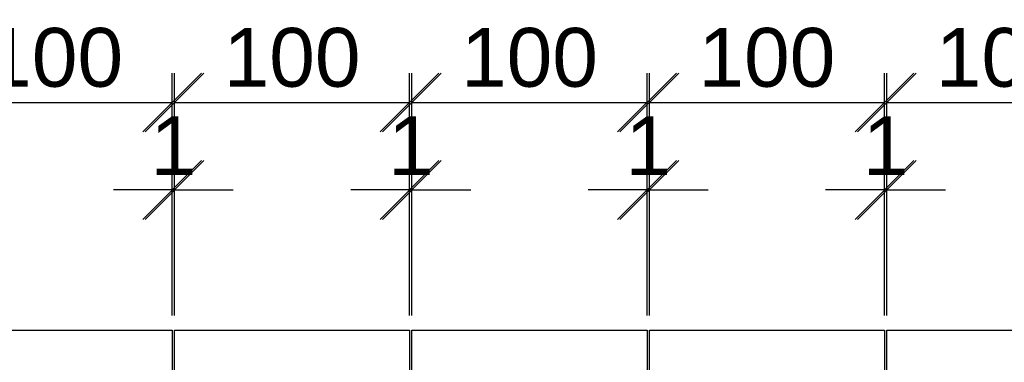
# Model space of a CAD drawing. Header units: millimetres. Extents: x 2008 to 593522, y -10016 to 93699.
# Tile 100 of 102: x 311394 to 315583, y 36725 to 38182. Entities that reach past the tile are written whole.
import ezdxf

# ---------------------------------------------------------------- set-up
doc = ezdxf.new("R2010")
doc.units = ezdxf.units.MM
doc.styles.get("Standard").update_dxf_attribs({"font": 'arial.ttf'})
doc.dimstyles.new('ISO-25', dxfattribs={"dimtxt": 2.5, "dimasz": 2.5, "dimexe": 1.25, "dimexo": 0.625, "dimtad": 1, "dimtxsty": 'Standard', "dimcen": 2.5, "dimadec": 0, "dimazin": 0, "dimtfac": 1, "dimtmove": 0, "dimatfit": 3, "dimfxl": 1, "dimarcsym": 0})

# ---------------------------------------------------------------- blocks, each defined once
blk = doc.blocks.new('_Oblique')
at = {"color": 0, "linetype": 'ByBlock', "lineweight": -2}
blk.add_line((-0.5, -0.5), (0.5, 0.5), dxfattribs=at)
blk = doc.blocks.new('*D116')
at = {"color": 0, "lineweight": -2, "transparency": 16777216}
for p, q in [((36319.492, 10065.323), (36319.492, 10071.912)), ((36319.592, 10065.323), (36319.592, 10071.912)), ((36319.492, 10070.662), (36316.992, 10070.662)), ((36319.492, 10070.662), (36319.592, 10070.662)), ((36319.592, 10070.662), (36322.092, 10070.662))]:
    blk.add_line(p, q, dxfattribs=at)
at = {"layer": 'Defpoints', "color": 0, "transparency": 16777216}
for p in [(36319.592, 10070.662), (36319.492, 10064.698), (36319.592, 10064.698)]:
    blk.add_point(p, dxfattribs=at)
at = {"color": 0, "lineweight": -2, "transparency": 16777216, "xscale": 2.5, "yscale": 2.5, "zscale": 2.5}
blk.add_blockref('_Oblique', (36319.492, 10070.662), dxfattribs=at)
at = {"color": 0, "lineweight": -2, "transparency": 16777216, "xscale": 2.5, "yscale": 2.5, "zscale": 2.5, "rotation": 180}
blk.add_blockref('_Oblique', (36319.592, 10070.662), dxfattribs=at)
at = {"color": 0, "lineweight": 30, "transparency": 16777216, "insert": (36319.542, 10072.542), "char_height": 2.5, "attachment_point": 5}
blk.add_mtext('1', dxfattribs=at)
blk = doc.blocks.new('*D117')
at = {"color": 0, "lineweight": -2, "transparency": 16777216}
for p, q in [((36319.592, 10065.323), (36319.592, 10075.633)), ((36329.592, 10065.323), (36329.592, 10075.633)), ((36319.592, 10074.383), (36329.592, 10074.383))]:
    blk.add_line(p, q, dxfattribs=at)
at = {"layer": 'Defpoints', "color": 0, "transparency": 16777216}
for p in [(36329.592, 10074.383), (36319.592, 10064.698), (36329.592, 10064.698)]:
    blk.add_point(p, dxfattribs=at)
at = {"color": 0, "lineweight": -2, "transparency": 16777216, "xscale": 2.5, "yscale": 2.5, "zscale": 2.5, "rotation": 180}
blk.add_blockref('_Oblique', (36319.592, 10074.383), dxfattribs=at)
at = {"color": 0, "lineweight": -2, "transparency": 16777216, "xscale": 2.5, "yscale": 2.5, "zscale": 2.5}
blk.add_blockref('_Oblique', (36329.592, 10074.383), dxfattribs=at)
at = {"color": 0, "lineweight": 30, "transparency": 16777216, "insert": (36324.592, 10076.284), "char_height": 2.5, "attachment_point": 5}
blk.add_mtext('100', dxfattribs=at)
blk = doc.blocks.new('*D118')
at = {"color": 0, "lineweight": -2, "transparency": 16777216}
for p, q in [((36319.492, 10065.323), (36319.492, 10071.912)), ((36319.592, 10065.323), (36319.592, 10071.912)), ((36319.492, 10070.662), (36316.992, 10070.662)), ((36319.492, 10070.662), (36319.592, 10070.662)), ((36319.592, 10070.662), (36322.092, 10070.662))]:
    blk.add_line(p, q, dxfattribs=at)
at = {"layer": 'Defpoints', "color": 0, "transparency": 16777216}
for p in [(36319.592, 10070.662), (36319.492, 10064.698), (36319.592, 10064.698)]:
    blk.add_point(p, dxfattribs=at)
at = {"color": 0, "lineweight": -2, "transparency": 16777216, "xscale": 2.5, "yscale": 2.5, "zscale": 2.5}
blk.add_blockref('_Oblique', (36319.492, 10070.662), dxfattribs=at)
at = {"color": 0, "lineweight": -2, "transparency": 16777216, "xscale": 2.5, "yscale": 2.5, "zscale": 2.5, "rotation": 180}
blk.add_blockref('_Oblique', (36319.592, 10070.662), dxfattribs=at)
at = {"color": 0, "lineweight": 30, "transparency": 16777216, "insert": (36319.542, 10072.542), "char_height": 2.5, "attachment_point": 5}
blk.add_mtext('1', dxfattribs=at)
blk = doc.blocks.new('*D119')
at = {"color": 0, "lineweight": -2, "transparency": 16777216}
for p, q in [((36319.592, 10065.323), (36319.592, 10075.633)), ((36329.592, 10065.323), (36329.592, 10075.633)), ((36319.592, 10074.383), (36329.592, 10074.383))]:
    blk.add_line(p, q, dxfattribs=at)
at = {"layer": 'Defpoints', "color": 0, "transparency": 16777216}
for p in [(36329.592, 10074.383), (36319.592, 10064.698), (36329.592, 10064.698)]:
    blk.add_point(p, dxfattribs=at)
at = {"color": 0, "lineweight": -2, "transparency": 16777216, "xscale": 2.5, "yscale": 2.5, "zscale": 2.5, "rotation": 180}
blk.add_blockref('_Oblique', (36319.592, 10074.383), dxfattribs=at)
at = {"color": 0, "lineweight": -2, "transparency": 16777216, "xscale": 2.5, "yscale": 2.5, "zscale": 2.5}
blk.add_blockref('_Oblique', (36329.592, 10074.383), dxfattribs=at)
at = {"color": 0, "lineweight": 30, "transparency": 16777216, "insert": (36324.592, 10076.284), "char_height": 2.5, "attachment_point": 5}
blk.add_mtext('100', dxfattribs=at)
blk = doc.blocks.new('*D120')
at = {"color": 0, "lineweight": -2, "transparency": 16777216}
for p, q in [((36309.392, 10065.323), (36309.392, 10071.912)), ((36309.492, 10065.323), (36309.492, 10071.912)), ((36309.392, 10070.662), (36306.892, 10070.662)), ((36309.392, 10070.662), (36309.492, 10070.662)), ((36309.492, 10070.662), (36311.992, 10070.662))]:
    blk.add_line(p, q, dxfattribs=at)
at = {"layer": 'Defpoints', "color": 0, "transparency": 16777216}
for p in [(36309.492, 10070.662), (36309.392, 10064.698), (36309.492, 10064.698)]:
    blk.add_point(p, dxfattribs=at)
at = {"color": 0, "lineweight": -2, "transparency": 16777216, "xscale": 2.5, "yscale": 2.5, "zscale": 2.5}
blk.add_blockref('_Oblique', (36309.392, 10070.662), dxfattribs=at)
at = {"color": 0, "lineweight": -2, "transparency": 16777216, "xscale": 2.5, "yscale": 2.5, "zscale": 2.5, "rotation": 180}
blk.add_blockref('_Oblique', (36309.492, 10070.662), dxfattribs=at)
at = {"color": 0, "lineweight": 30, "transparency": 16777216, "insert": (36309.442, 10072.542), "char_height": 2.5, "attachment_point": 5}
blk.add_mtext('1', dxfattribs=at)
blk = doc.blocks.new('*D121')
at = {"color": 0, "lineweight": -2, "transparency": 16777216}
for p, q in [((36309.492, 10065.323), (36309.492, 10075.633)), ((36319.492, 10065.323), (36319.492, 10075.633)), ((36309.492, 10074.383), (36319.492, 10074.383))]:
    blk.add_line(p, q, dxfattribs=at)
at = {"layer": 'Defpoints', "color": 0, "transparency": 16777216}
for p in [(36319.492, 10074.383), (36309.492, 10064.698), (36319.492, 10064.698)]:
    blk.add_point(p, dxfattribs=at)
at = {"color": 0, "lineweight": -2, "transparency": 16777216, "xscale": 2.5, "yscale": 2.5, "zscale": 2.5, "rotation": 180}
blk.add_blockref('_Oblique', (36309.492, 10074.383), dxfattribs=at)
at = {"color": 0, "lineweight": -2, "transparency": 16777216, "xscale": 2.5, "yscale": 2.5, "zscale": 2.5}
blk.add_blockref('_Oblique', (36319.492, 10074.383), dxfattribs=at)
at = {"color": 0, "lineweight": 30, "transparency": 16777216, "insert": (36314.492, 10076.284), "char_height": 2.5, "attachment_point": 5}
blk.add_mtext('100', dxfattribs=at)
blk = doc.blocks.new('*D122')
at = {"color": 0, "lineweight": -2, "transparency": 16777216}
for p, q in [((36309.392, 10065.323), (36309.392, 10071.912)), ((36309.492, 10065.323), (36309.492, 10071.912)), ((36309.392, 10070.662), (36306.892, 10070.662)), ((36309.392, 10070.662), (36309.492, 10070.662)), ((36309.492, 10070.662), (36311.992, 10070.662))]:
    blk.add_line(p, q, dxfattribs=at)
at = {"layer": 'Defpoints', "color": 0, "transparency": 16777216}
for p in [(36309.492, 10070.662), (36309.392, 10064.698), (36309.492, 10064.698)]:
    blk.add_point(p, dxfattribs=at)
at = {"color": 0, "lineweight": -2, "transparency": 16777216, "xscale": 2.5, "yscale": 2.5, "zscale": 2.5}
blk.add_blockref('_Oblique', (36309.392, 10070.662), dxfattribs=at)
at = {"color": 0, "lineweight": -2, "transparency": 16777216, "xscale": 2.5, "yscale": 2.5, "zscale": 2.5, "rotation": 180}
blk.add_blockref('_Oblique', (36309.492, 10070.662), dxfattribs=at)
at = {"color": 0, "lineweight": 30, "transparency": 16777216, "insert": (36309.442, 10072.542), "char_height": 2.5, "attachment_point": 5}
blk.add_mtext('1', dxfattribs=at)
blk = doc.blocks.new('*D123')
at = {"color": 0, "lineweight": -2, "transparency": 16777216}
for p, q in [((36309.492, 10065.323), (36309.492, 10075.633)), ((36319.492, 10065.323), (36319.492, 10075.633)), ((36309.492, 10074.383), (36319.492, 10074.383))]:
    blk.add_line(p, q, dxfattribs=at)
at = {"layer": 'Defpoints', "color": 0, "transparency": 16777216}
for p in [(36319.492, 10074.383), (36309.492, 10064.698), (36319.492, 10064.698)]:
    blk.add_point(p, dxfattribs=at)
at = {"color": 0, "lineweight": -2, "transparency": 16777216, "xscale": 2.5, "yscale": 2.5, "zscale": 2.5, "rotation": 180}
blk.add_blockref('_Oblique', (36309.492, 10074.383), dxfattribs=at)
at = {"color": 0, "lineweight": -2, "transparency": 16777216, "xscale": 2.5, "yscale": 2.5, "zscale": 2.5}
blk.add_blockref('_Oblique', (36319.492, 10074.383), dxfattribs=at)
at = {"color": 0, "lineweight": 30, "transparency": 16777216, "insert": (36314.492, 10076.284), "char_height": 2.5, "attachment_point": 5}
blk.add_mtext('100', dxfattribs=at)
blk = doc.blocks.new('*D124')
at = {"color": 0, "lineweight": -2, "transparency": 16777216}
for p, q in [((36299.292, 10065.323), (36299.292, 10071.912)), ((36299.392, 10065.323), (36299.392, 10071.912)), ((36299.292, 10070.662), (36296.792, 10070.662)), ((36299.292, 10070.662), (36299.392, 10070.662)), ((36299.392, 10070.662), (36301.892, 10070.662))]:
    blk.add_line(p, q, dxfattribs=at)
at = {"layer": 'Defpoints', "color": 0, "transparency": 16777216}
for p in [(36299.392, 10070.662), (36299.292, 10064.698), (36299.392, 10064.698)]:
    blk.add_point(p, dxfattribs=at)
at = {"color": 0, "lineweight": -2, "transparency": 16777216, "xscale": 2.5, "yscale": 2.5, "zscale": 2.5}
blk.add_blockref('_Oblique', (36299.292, 10070.662), dxfattribs=at)
at = {"color": 0, "lineweight": -2, "transparency": 16777216, "xscale": 2.5, "yscale": 2.5, "zscale": 2.5, "rotation": 180}
blk.add_blockref('_Oblique', (36299.392, 10070.662), dxfattribs=at)
at = {"color": 0, "lineweight": 30, "transparency": 16777216, "insert": (36299.342, 10072.542), "char_height": 2.5, "attachment_point": 5}
blk.add_mtext('1', dxfattribs=at)
blk = doc.blocks.new('*D125')
at = {"color": 0, "lineweight": -2, "transparency": 16777216}
for p, q in [((36299.392, 10065.323), (36299.392, 10075.633)), ((36309.392, 10065.323), (36309.392, 10075.633)), ((36299.392, 10074.383), (36309.392, 10074.383))]:
    blk.add_line(p, q, dxfattribs=at)
at = {"layer": 'Defpoints', "color": 0, "transparency": 16777216}
for p in [(36309.392, 10074.383), (36299.392, 10064.698), (36309.392, 10064.698)]:
    blk.add_point(p, dxfattribs=at)
at = {"color": 0, "lineweight": -2, "transparency": 16777216, "xscale": 2.5, "yscale": 2.5, "zscale": 2.5, "rotation": 180}
blk.add_blockref('_Oblique', (36299.392, 10074.383), dxfattribs=at)
at = {"color": 0, "lineweight": -2, "transparency": 16777216, "xscale": 2.5, "yscale": 2.5, "zscale": 2.5}
blk.add_blockref('_Oblique', (36309.392, 10074.383), dxfattribs=at)
at = {"color": 0, "lineweight": 30, "transparency": 16777216, "insert": (36304.392, 10076.284), "char_height": 2.5, "attachment_point": 5}
blk.add_mtext('100', dxfattribs=at)
blk = doc.blocks.new('*D126')
at = {"color": 0, "lineweight": -2, "transparency": 16777216}
for p, q in [((36299.292, 10065.323), (36299.292, 10071.912)), ((36299.392, 10065.323), (36299.392, 10071.912)), ((36299.292, 10070.662), (36296.792, 10070.662)), ((36299.292, 10070.662), (36299.392, 10070.662)), ((36299.392, 10070.662), (36301.892, 10070.662))]:
    blk.add_line(p, q, dxfattribs=at)
at = {"layer": 'Defpoints', "color": 0, "transparency": 16777216}
for p in [(36299.392, 10070.662), (36299.292, 10064.698), (36299.392, 10064.698)]:
    blk.add_point(p, dxfattribs=at)
at = {"color": 0, "lineweight": -2, "transparency": 16777216, "xscale": 2.5, "yscale": 2.5, "zscale": 2.5}
blk.add_blockref('_Oblique', (36299.292, 10070.662), dxfattribs=at)
at = {"color": 0, "lineweight": -2, "transparency": 16777216, "xscale": 2.5, "yscale": 2.5, "zscale": 2.5, "rotation": 180}
blk.add_blockref('_Oblique', (36299.392, 10070.662), dxfattribs=at)
at = {"color": 0, "lineweight": 30, "transparency": 16777216, "insert": (36299.342, 10072.542), "char_height": 2.5, "attachment_point": 5}
blk.add_mtext('1', dxfattribs=at)
blk = doc.blocks.new('*D127')
at = {"color": 0, "lineweight": -2, "transparency": 16777216}
for p, q in [((36299.392, 10065.323), (36299.392, 10075.633)), ((36309.392, 10065.323), (36309.392, 10075.633)), ((36299.392, 10074.383), (36309.392, 10074.383))]:
    blk.add_line(p, q, dxfattribs=at)
at = {"layer": 'Defpoints', "color": 0, "transparency": 16777216}
for p in [(36309.392, 10074.383), (36299.392, 10064.698), (36309.392, 10064.698)]:
    blk.add_point(p, dxfattribs=at)
at = {"color": 0, "lineweight": -2, "transparency": 16777216, "xscale": 2.5, "yscale": 2.5, "zscale": 2.5, "rotation": 180}
blk.add_blockref('_Oblique', (36299.392, 10074.383), dxfattribs=at)
at = {"color": 0, "lineweight": -2, "transparency": 16777216, "xscale": 2.5, "yscale": 2.5, "zscale": 2.5}
blk.add_blockref('_Oblique', (36309.392, 10074.383), dxfattribs=at)
at = {"color": 0, "lineweight": 30, "transparency": 16777216, "insert": (36304.392, 10076.284), "char_height": 2.5, "attachment_point": 5}
blk.add_mtext('100', dxfattribs=at)
blk = doc.blocks.new('*D128')
at = {"color": 0, "lineweight": -2, "transparency": 16777216}
for p, q in [((36289.192, 10065.323), (36289.192, 10071.912)), ((36289.292, 10065.323), (36289.292, 10071.912)), ((36289.192, 10070.662), (36286.692, 10070.662)), ((36289.192, 10070.662), (36289.292, 10070.662)), ((36289.292, 10070.662), (36291.792, 10070.662))]:
    blk.add_line(p, q, dxfattribs=at)
at = {"layer": 'Defpoints', "color": 0, "transparency": 16777216}
for p in [(36289.292, 10070.662), (36289.192, 10064.698), (36289.292, 10064.698)]:
    blk.add_point(p, dxfattribs=at)
at = {"color": 0, "lineweight": -2, "transparency": 16777216, "xscale": 2.5, "yscale": 2.5, "zscale": 2.5}
blk.add_blockref('_Oblique', (36289.192, 10070.662), dxfattribs=at)
at = {"color": 0, "lineweight": -2, "transparency": 16777216, "xscale": 2.5, "yscale": 2.5, "zscale": 2.5, "rotation": 180}
blk.add_blockref('_Oblique', (36289.292, 10070.662), dxfattribs=at)
at = {"color": 0, "lineweight": 30, "transparency": 16777216, "insert": (36289.242, 10072.542), "char_height": 2.5, "attachment_point": 5}
blk.add_mtext('1', dxfattribs=at)
blk = doc.blocks.new('*D129')
at = {"color": 0, "lineweight": -2, "transparency": 16777216}
for p, q in [((36289.292, 10065.323), (36289.292, 10075.633)), ((36299.292, 10065.323), (36299.292, 10075.633)), ((36289.292, 10074.383), (36299.292, 10074.383))]:
    blk.add_line(p, q, dxfattribs=at)
at = {"layer": 'Defpoints', "color": 0, "transparency": 16777216}
for p in [(36299.292, 10074.383), (36289.292, 10064.698), (36299.292, 10064.698)]:
    blk.add_point(p, dxfattribs=at)
at = {"color": 0, "lineweight": -2, "transparency": 16777216, "xscale": 2.5, "yscale": 2.5, "zscale": 2.5, "rotation": 180}
blk.add_blockref('_Oblique', (36289.292, 10074.383), dxfattribs=at)
at = {"color": 0, "lineweight": -2, "transparency": 16777216, "xscale": 2.5, "yscale": 2.5, "zscale": 2.5}
blk.add_blockref('_Oblique', (36299.292, 10074.383), dxfattribs=at)
at = {"color": 0, "lineweight": 30, "transparency": 16777216, "insert": (36294.292, 10076.284), "char_height": 2.5, "attachment_point": 5}
blk.add_mtext('100', dxfattribs=at)
blk = doc.blocks.new('*D130')
at = {"color": 0, "lineweight": -2, "transparency": 16777216}
for p, q in [((36289.192, 10065.323), (36289.192, 10071.912)), ((36289.292, 10065.323), (36289.292, 10071.912)), ((36289.192, 10070.662), (36286.692, 10070.662)), ((36289.192, 10070.662), (36289.292, 10070.662)), ((36289.292, 10070.662), (36291.792, 10070.662))]:
    blk.add_line(p, q, dxfattribs=at)
at = {"layer": 'Defpoints', "color": 0, "transparency": 16777216}
for p in [(36289.292, 10070.662), (36289.192, 10064.698), (36289.292, 10064.698)]:
    blk.add_point(p, dxfattribs=at)
at = {"color": 0, "lineweight": -2, "transparency": 16777216, "xscale": 2.5, "yscale": 2.5, "zscale": 2.5}
blk.add_blockref('_Oblique', (36289.192, 10070.662), dxfattribs=at)
at = {"color": 0, "lineweight": -2, "transparency": 16777216, "xscale": 2.5, "yscale": 2.5, "zscale": 2.5, "rotation": 180}
blk.add_blockref('_Oblique', (36289.292, 10070.662), dxfattribs=at)
at = {"color": 0, "lineweight": 30, "transparency": 16777216, "insert": (36289.242, 10072.542), "char_height": 2.5, "attachment_point": 5}
blk.add_mtext('1', dxfattribs=at)
blk = doc.blocks.new('*D131')
at = {"color": 0, "lineweight": -2, "transparency": 16777216}
for p, q in [((36289.292, 10065.323), (36289.292, 10075.633)), ((36299.292, 10065.323), (36299.292, 10075.633)), ((36289.292, 10074.383), (36299.292, 10074.383))]:
    blk.add_line(p, q, dxfattribs=at)
at = {"layer": 'Defpoints', "color": 0, "transparency": 16777216}
for p in [(36299.292, 10074.383), (36289.292, 10064.698), (36299.292, 10064.698)]:
    blk.add_point(p, dxfattribs=at)
at = {"color": 0, "lineweight": -2, "transparency": 16777216, "xscale": 2.5, "yscale": 2.5, "zscale": 2.5, "rotation": 180}
blk.add_blockref('_Oblique', (36289.292, 10074.383), dxfattribs=at)
at = {"color": 0, "lineweight": -2, "transparency": 16777216, "xscale": 2.5, "yscale": 2.5, "zscale": 2.5}
blk.add_blockref('_Oblique', (36299.292, 10074.383), dxfattribs=at)
at = {"color": 0, "lineweight": 30, "transparency": 16777216, "insert": (36294.292, 10076.284), "char_height": 2.5, "attachment_point": 5}
blk.add_mtext('100', dxfattribs=at)
blk = doc.blocks.new('*D133')
at = {"color": 0, "lineweight": -2, "transparency": 16777216}
for p, q in [((36279.192, 10065.323), (36279.192, 10075.633)), ((36289.192, 10065.323), (36289.192, 10075.633)), ((36279.192, 10074.383), (36289.192, 10074.383))]:
    blk.add_line(p, q, dxfattribs=at)
at = {"layer": 'Defpoints', "color": 0, "transparency": 16777216}
for p in [(36289.192, 10074.383), (36279.192, 10064.698), (36289.192, 10064.698)]:
    blk.add_point(p, dxfattribs=at)
at = {"color": 0, "lineweight": -2, "transparency": 16777216, "xscale": 2.5, "yscale": 2.5, "zscale": 2.5, "rotation": 180}
blk.add_blockref('_Oblique', (36279.192, 10074.383), dxfattribs=at)
at = {"color": 0, "lineweight": -2, "transparency": 16777216, "xscale": 2.5, "yscale": 2.5, "zscale": 2.5}
blk.add_blockref('_Oblique', (36289.192, 10074.383), dxfattribs=at)
at = {"color": 0, "lineweight": 30, "transparency": 16777216, "insert": (36284.192, 10076.284), "char_height": 2.5, "attachment_point": 5}
blk.add_mtext('100', dxfattribs=at)
blk = doc.blocks.new('*D157')
at = {"color": 0, "lineweight": -2, "transparency": 16777216}
for p, q in [((36279.192, 10065.323), (36279.192, 10075.633)), ((36289.192, 10065.323), (36289.192, 10075.633)), ((36279.192, 10074.383), (36289.192, 10074.383))]:
    blk.add_line(p, q, dxfattribs=at)
at = {"layer": 'Defpoints', "color": 0, "transparency": 16777216}
for p in [(36289.192, 10074.383), (36279.192, 10064.698), (36289.192, 10064.698)]:
    blk.add_point(p, dxfattribs=at)
at = {"color": 0, "lineweight": -2, "transparency": 16777216, "xscale": 2.5, "yscale": 2.5, "zscale": 2.5, "rotation": 180}
blk.add_blockref('_Oblique', (36279.192, 10074.383), dxfattribs=at)
at = {"color": 0, "lineweight": -2, "transparency": 16777216, "xscale": 2.5, "yscale": 2.5, "zscale": 2.5}
blk.add_blockref('_Oblique', (36289.192, 10074.383), dxfattribs=at)
at = {"color": 0, "lineweight": 30, "transparency": 16777216, "insert": (36284.192, 10076.284), "char_height": 2.5, "attachment_point": 5}
blk.add_mtext('100', dxfattribs=at)
blk = doc.blocks.new('шшш')
at = {"lineweight": 30}
for points in [[(36279.192, 10064.698), (36289.192, 10064.698), (36289.192, 10020.498), (36279.192, 10020.498), (36279.192, 10064.698)], [(36289.292, 10064.698), (36299.292, 10064.698), (36299.292, 10020.498), (36289.292, 10020.498), (36289.292, 10064.698)], [(36299.392, 10064.698), (36309.392, 10064.698), (36309.392, 10020.498), (36299.392, 10020.498), (36299.392, 10064.698)], [(36309.492, 10064.698), (36319.492, 10064.698), (36319.492, 10020.498), (36309.492, 10020.498), (36309.492, 10064.698)], [(36319.592, 10064.698), (36329.592, 10064.698), (36329.592, 10020.498), (36319.592, 10020.498), (36319.592, 10064.698)]]:
    blk.add_lwpolyline(points, dxfattribs=at)
for base, p1, p2, picture, middle in [((36289.192, 10074.383), (36279.192, 10064.698), (36289.192, 10064.698), '*D133', (36284.192, 10076.284)), ((36289.192, 10074.383), (36279.192, 10064.698), (36289.192, 10064.698), '*D157', (36284.192, 10076.284)), ((36299.292, 10074.383), (36289.292, 10064.698), (36299.292, 10064.698), '*D129', (36294.292, 10076.284)), ((36299.292, 10074.383), (36289.292, 10064.698), (36299.292, 10064.698), '*D131', (36294.292, 10076.284)), ((36309.392, 10074.383), (36299.392, 10064.698), (36309.392, 10064.698), '*D125', (36304.392, 10076.284)), ((36309.392, 10074.383), (36299.392, 10064.698), (36309.392, 10064.698), '*D127', (36304.392, 10076.284)), ((36319.492, 10074.383), (36309.492, 10064.698), (36319.492, 10064.698), '*D121', (36314.492, 10076.284)), ((36319.492, 10074.383), (36309.492, 10064.698), (36319.492, 10064.698), '*D123', (36314.492, 10076.284)), ((36329.592, 10074.383), (36319.592, 10064.698), (36329.592, 10064.698), '*D117', (36324.592, 10076.284)), ((36329.592, 10074.383), (36319.592, 10064.698), (36329.592, 10064.698), '*D119', (36324.592, 10076.284))]:
    dim = blk.add_linear_dim(base=base, p1=p1, p2=p2, dimstyle='ISO-25', dxfattribs=at)
    dim.commit()
    dim.dimension.update_dxf_attribs({"geometry": picture, "text_midpoint": middle})
for base, p1, p2, picture, middle in [((36289.292, 10070.662), (36289.192, 10064.698), (36289.292, 10064.698), '*D128', (36289.242, 10070.662)), ((36289.292, 10070.662), (36289.192, 10064.698), (36289.292, 10064.698), '*D130', (36289.242, 10070.662)), ((36299.392, 10070.662), (36299.292, 10064.698), (36299.392, 10064.698), '*D124', (36299.342, 10070.662)), ((36299.392, 10070.662), (36299.292, 10064.698), (36299.392, 10064.698), '*D126', (36299.342, 10070.662)), ((36309.492, 10070.662), (36309.392, 10064.698), (36309.492, 10064.698), '*D120', (36309.442, 10070.662)), ((36309.492, 10070.662), (36309.392, 10064.698), (36309.492, 10064.698), '*D122', (36309.442, 10070.662)), ((36319.592, 10070.662), (36319.492, 10064.698), (36319.592, 10064.698), '*D116', (36319.542, 10070.662)), ((36319.592, 10070.662), (36319.492, 10064.698), (36319.592, 10064.698), '*D118', (36319.542, 10070.662))]:
    dim = blk.add_linear_dim(base=base, p1=p1, p2=p2, dimstyle='ISO-25', dxfattribs=at)
    dim.commit()
    dim.dimension.update_dxf_attribs({"geometry": picture, "text_midpoint": middle, "dimtype": 128})

msp = doc.modelspace()

# ---------------------------------------------------------------- block references
at = {"color": 0, "xscale": 100, "yscale": 100, "zscale": 100}
msp.add_blockref('шшш', (-3316876.5251, -969607.7997), dxfattribs=at)

doc.saveas('drawing.dxf')
